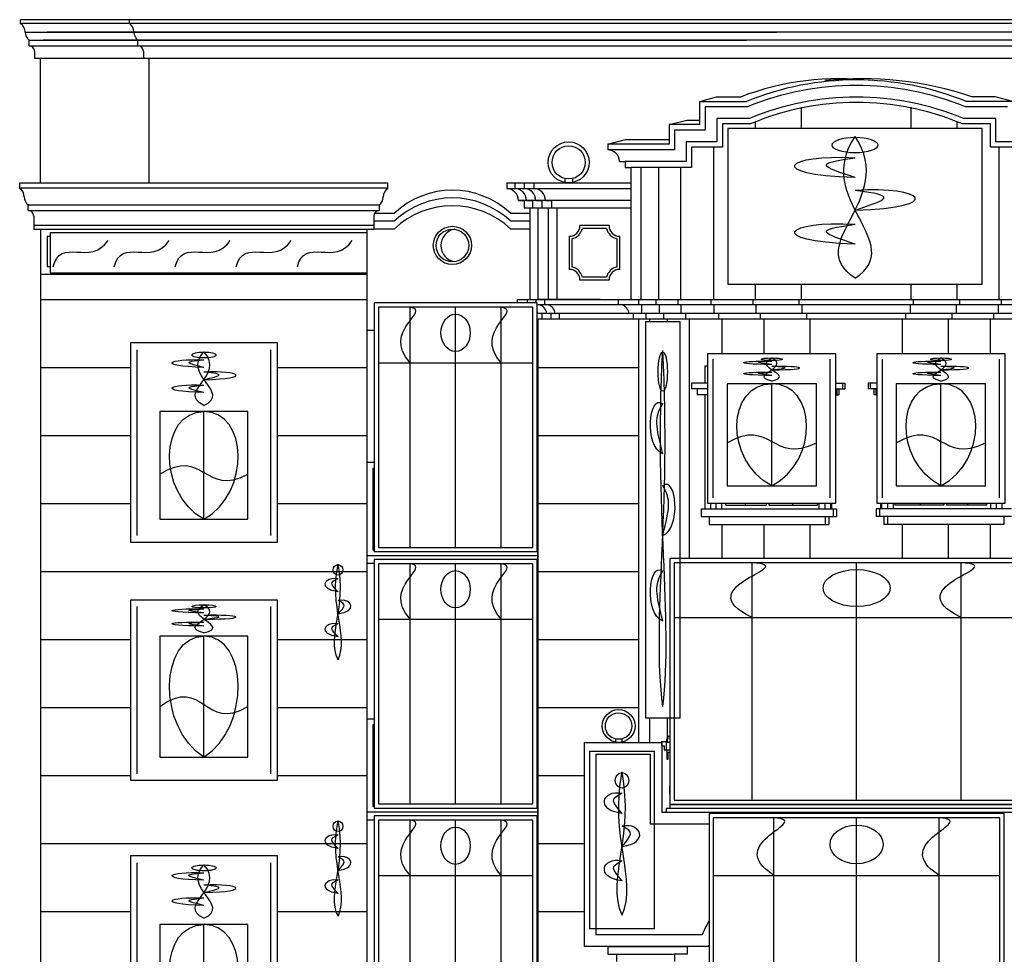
# Model space of a CAD drawing. Header units: inches. Extents: x 361 to 535, y 1043 to 1247.
# Tile 2 of 3: x 364 to 460, y 1156 to 1247. Entities that reach past the tile are written whole.
import ezdxf

# ---------------------------------------------------------------- set-up
doc = ezdxf.new("R2010")
doc.units = ezdxf.units.IN
doc.header["$MEASUREMENT"] = 0
for name, color, linetype, lineweight in [('01_EXISTING_RETAINED', 7, 'Continuous', 25), ('02_NEW_FACADE', 7, 'Continuous', 25), ('03_NEW_WINDOWS', 7, 'Continuous', 25), ('04_GLAZED_ENCLOSURES', 7, 'Continuous', 25)]:
    doc.layers.add(name, color=color, linetype=linetype, lineweight=lineweight)

# ---------------------------------------------------------------- blocks, each defined once
blk = doc.blocks.new('B_ENCLOSURE_03')
at = {"layer": '04_GLAZED_ENCLOSURES'}
for points in [[(8, -12.215), (8, 12.215), (-8, 12.215), (-8, -12.215)], [(7.58, -11.795), (7.58, 11.795), (-7.58, 11.795), (-7.58, -11.795)]]:
    blk.add_lwpolyline(points, close=True, dxfattribs=at)
for points in [[(-4.48, -11.795), (-4.48, 11.795)], [(0, -11.795), (0, 11.795)], [(4.48, -11.795), (4.48, 11.795)], [(-7.58, 6.3518), (7.58, 6.3518)]]:
    blk.add_lwpolyline(points, dxfattribs=at)
blk.add_ellipse((0, 9.2834), major_axis=(0, 1.8323), ratio=0.785919, dxfattribs=at)
for points in [[(-4.48, 6.3518), (-7.36, 9.5277), (-2.24, 11.4821), (-4.48, 11.795)], [(4.48, 6.3518), (1.6, 9.5277), (6.72, 11.4821), (4.48, 11.795)]]:
    blk.add_open_spline(points, degree=3, dxfattribs=at)
blk = doc.blocks.new('B_ENCLOSURE_04')
at = {"layer": '04_GLAZED_ENCLOSURES'}
for points in [[(8, -12.215), (8, 12.215), (-8, 12.215), (-8, -12.215)], [(7.58, -11.795), (7.58, 11.795), (-7.58, 11.795), (-7.58, -11.795)]]:
    blk.add_lwpolyline(points, close=True, dxfattribs=at)
for points in [[(-4.48, -11.795), (-4.48, 11.795)], [(0, -11.795), (0, 11.795)], [(4.48, -11.795), (4.48, 11.795)], [(-7.58, 6.3518), (7.58, 6.3518)]]:
    blk.add_lwpolyline(points, dxfattribs=at)
blk.add_ellipse((0, 9.2834), major_axis=(0, 1.8323), ratio=0.785919, dxfattribs=at)
for points in [[(-4.48, 6.3518), (-7.36, 9.5277), (-2.24, 11.4821), (-4.48, 11.795)], [(4.48, 6.3518), (1.6, 9.5277), (6.72, 11.4821), (4.48, 11.795)]]:
    blk.add_open_spline(points, degree=3, dxfattribs=at)
blk = doc.blocks.new('B_ENCLOSURE_05')
at = {"layer": '04_GLAZED_ENCLOSURES'}
for points in [[(8, -12.215), (8, 12.215), (-8, 12.215), (-8, -12.215)], [(7.58, -11.795), (7.58, 11.795), (-7.58, 11.795), (-7.58, -11.795)]]:
    blk.add_lwpolyline(points, close=True, dxfattribs=at)
for points in [[(-4.48, -11.795), (-4.48, 11.795)], [(0, -11.795), (0, 11.795)], [(4.48, -11.795), (4.48, 11.795)], [(-7.58, 6.3518), (7.58, 6.3518)]]:
    blk.add_lwpolyline(points, dxfattribs=at)
blk.add_ellipse((0, 9.2834), major_axis=(0, 1.8323), ratio=0.785919, dxfattribs=at)
for points in [[(-4.48, 6.3518), (-7.36, 9.5277), (-2.24, 11.4821), (-4.48, 11.795)], [(4.48, 6.3518), (1.6, 9.5277), (6.72, 11.4821), (4.48, 11.795)]]:
    blk.add_open_spline(points, degree=3, dxfattribs=at)
blk = doc.blocks.new('B_ENCLOSURE_13')
at = {"layer": '04_GLAZED_ENCLOSURES'}
for points in [[(14.5, -12.675), (14.5, 12.675), (-14.5, 12.675), (-14.5, -12.675)], [(14.08, -12.255), (14.08, 12.255), (-14.08, 12.255), (-14.08, -12.255)]]:
    blk.add_lwpolyline(points, close=True, dxfattribs=at)
for points in [[(-8.12, -12.255), (-8.12, 12.255)], [(0, -12.255), (0, 12.255)], [(8.12, -12.255), (8.12, 12.255)], [(-14.08, 6.591), (14.08, 6.591)]]:
    blk.add_lwpolyline(points, dxfattribs=at)
blk.add_ellipse((0, 9.633), major_axis=(2.61, 0), ratio=0.7284483, dxfattribs=at)
for points in [[(-8.12, 6.591), (-13.34, 9.8865), (-4.06, 11.9145), (-8.12, 12.255)], [(8.12, 6.591), (2.9, 9.8865), (12.18, 11.9145), (8.12, 12.255)]]:
    blk.add_open_spline(points, degree=3, dxfattribs=at)
blk = doc.blocks.new('B_ENCLOSURE_14')
at = {"layer": '04_GLAZED_ENCLOSURES'}
for points in [[(18.35, -12.075), (18.35, 12.075), (-18.35, 12.075), (-18.35, -12.075)], [(17.93, -11.655), (17.93, 11.655), (-17.93, 11.655), (-17.93, -11.655)]]:
    blk.add_lwpolyline(points, close=True, dxfattribs=at)
for points in [[(-10.276, -11.655), (-10.276, 11.655)], [(0, -11.655), (0, 11.655)], [(10.276, -11.655), (10.276, 11.655)], [(-17.93, 6.279), (17.93, 6.279)]]:
    blk.add_lwpolyline(points, dxfattribs=at)
blk.add_ellipse((0, 9.177), major_axis=(3.303, 0), ratio=0.5483651, dxfattribs=at)
for points in [[(-10.276, 6.279), (-16.882, 9.4185), (-5.138, 11.3505), (-10.276, 11.655)], [(10.276, 6.279), (3.67, 9.4185), (15.414, 11.3505), (10.276, 11.655)]]:
    blk.add_open_spline(points, degree=3, dxfattribs=at)
blk = doc.blocks.new('B_WINDOW_03')
at = {"layer": '03_NEW_WINDOWS'}
for points in [[(7.214, -9.797), (7.214, 9.797), (-7.214, 9.797), (-7.214, -9.797)], [(4.303, -7.537), (4.303, 3.047), (-4.334, 3.047), (-4.334, -7.537)]]:
    blk.add_lwpolyline(points, close=True, dxfattribs=at)
for points in [[(-6.564, -9.111), (-6.564, 9.111)], [(6.564, -9.111), (6.564, 9.111)], [(0, -7.537), (0, 3.047)]]:
    blk.add_lwpolyline(points, dxfattribs=at)
blk.add_ellipse((0, 8.604), major_axis=(1.19, 0), ratio=0.243294, dxfattribs=at)
for points in [[(0, 3.655), (-2.777, 4.971), (2.222, 6.551), (0, 8.92)], [(0, 3.655), (2.777, 4.971), (-2.222, 6.551), (0, 8.92)], [(0, 7.393), (-4.761, 7.498), (-3.571, 8.288), (0, 8.13)], [(0, 7.393), (-1.746, 7.814), (-2.222, 7.919), (0, 8.13)], [(0, 6.182), (4.761, 6.287), (3.571, 7.077), (0, 6.919)], [(0, 6.182), (1.746, 6.603), (2.222, 6.708), (0, 6.919)], [(0, 4.918), (-4.761, 5.024), (-3.571, 5.813), (0, 5.655)], [(0, 4.918), (-1.746, 5.34), (-2.222, 5.445), (0, 5.655)], [(0, -7.537), (-4.679, -4.891), (-4.334, 3.047), (0, 3.047)], [(0, -7.537), (4.649, -4.891), (4.303, 3.047), (0, 3.047)], [(-4.334, -3.092), (0, -0.34), (0, -5.42), (4.303, -3.092)]]:
    blk.add_open_spline(points, degree=3, dxfattribs=at)
blk = doc.blocks.new('B_WINDOW_04')
at = {"layer": '03_NEW_WINDOWS'}
for points in [[(7.214, -8.85), (7.214, 8.85), (-7.214, 8.85), (-7.214, -8.85)], [(4.303, -6.59), (4.303, 5.31), (-4.334, 5.31), (-4.334, -6.59)]]:
    blk.add_lwpolyline(points, close=True, dxfattribs=at)
for points in [[(-6.564, -8.23), (-6.564, 8.23)], [(6.564, -8.23), (6.564, 8.23)], [(0, -6.59), (0, 5.31)]]:
    blk.add_lwpolyline(points, dxfattribs=at)
blk.add_ellipse((0, 8.224), major_axis=(1.19, 0), ratio=0.127593, dxfattribs=at)
for points in [[(0, 7.589), (-4.761, 7.644), (-3.571, 8.058), (0, 7.976)], [(0, 5.629), (-2.777, 6.319), (2.222, 7.147), (0, 8.39)], [(0, 5.629), (2.777, 6.319), (-2.222, 7.147), (0, 8.39)], [(0, 7.589), (-1.746, 7.81), (-2.222, 7.865), (0, 7.976)], [(0, 6.954), (4.761, 7.009), (3.571, 7.423), (0, 7.34)], [(0, 6.954), (1.746, 7.175), (2.222, 7.23), (0, 7.34)], [(0, 6.291), (-4.761, 6.346), (-3.571, 6.761), (0, 6.678)], [(0, 6.291), (-1.746, 6.512), (-2.222, 6.567), (0, 6.678)], [(0, -6.59), (-4.679, -3.615), (-4.334, 5.31), (0, 5.31)], [(0, -6.59), (4.649, -3.615), (4.303, 5.31), (0, 5.31)], [(-4.334, -1.592), (0, 1.502), (0, -4.21), (4.303, -1.592)]]:
    blk.add_open_spline(points, degree=3, dxfattribs=at)
blk = doc.blocks.new('B_WINDOW_05')
at = {"layer": '03_NEW_WINDOWS'}
for points in [[(7.214, -9.797), (7.214, 9.797), (-7.214, 9.797), (-7.214, -9.797)], [(4.303, -7.537), (4.303, 3.047), (-4.334, 3.047), (-4.334, -7.537)]]:
    blk.add_lwpolyline(points, close=True, dxfattribs=at)
for points in [[(-6.564, -9.111), (-6.564, 9.111)], [(6.564, -9.111), (6.564, 9.111)], [(0, -7.537), (0, 3.047)]]:
    blk.add_lwpolyline(points, dxfattribs=at)
blk.add_ellipse((0, 8.604), major_axis=(1.19, 0), ratio=0.243294, dxfattribs=at)
for points in [[(0, 3.655), (-2.777, 4.971), (2.222, 6.551), (0, 8.92)], [(0, 3.655), (2.777, 4.971), (-2.222, 6.551), (0, 8.92)], [(0, 7.393), (-4.761, 7.498), (-3.571, 8.288), (0, 8.13)], [(0, 7.393), (-1.746, 7.814), (-2.222, 7.919), (0, 8.13)], [(0, 6.182), (4.761, 6.287), (3.571, 7.077), (0, 6.919)], [(0, 6.182), (1.746, 6.603), (2.222, 6.708), (0, 6.919)], [(0, 4.918), (-4.761, 5.024), (-3.571, 5.813), (0, 5.655)], [(0, 4.918), (-1.746, 5.34), (-2.222, 5.445), (0, 5.655)], [(0, -7.537), (-4.679, -4.891), (-4.334, 3.047), (0, 3.047)], [(0, -7.537), (4.649, -4.891), (4.303, 3.047), (0, 3.047)], [(-4.334, -3.092), (0, -0.34), (0, -5.42), (4.303, -3.092)]]:
    blk.add_open_spline(points, degree=3, dxfattribs=at)
blk = doc.blocks.new('B_WINDOW_11')
at = {"layer": '03_NEW_WINDOWS'}
for points in [[(6.309, -7.325), (6.309, 7.325), (-6.309, 7.325), (-6.309, -7.325)], [(4.389, -5.625), (4.389, 4.395), (-4.389, 4.395), (-4.389, -5.625)]]:
    blk.add_lwpolyline(points, close=True, dxfattribs=at)
for points in [[(-5.741, -6.812), (-5.741, 6.812)], [(5.741, -6.812), (5.741, 6.812)], [(0, -5.625), (0, 4.395)]]:
    blk.add_lwpolyline(points, dxfattribs=at)
blk.add_ellipse((0, 6.807), major_axis=(1.041, 0), ratio=0.120747, dxfattribs=at)
for points in [[(0, 4.659), (-2.429, 5.23), (1.943, 5.916), (0, 6.944)], [(0, 4.659), (2.429, 5.23), (-1.943, 5.916), (0, 6.944)], [(0, 6.281), (-4.164, 6.327), (-3.123, 6.67), (0, 6.601)], [(0, 6.281), (-1.527, 6.464), (-1.943, 6.51), (0, 6.601)], [(0, 5.756), (4.164, 5.801), (3.123, 6.144), (0, 6.076)], [(0, 5.756), (1.527, 5.939), (1.943, 5.984), (0, 6.076)], [(0, 5.207), (-4.164, 5.253), (-3.123, 5.596), (0, 5.527)], [(0, 5.207), (-1.527, 5.39), (-1.943, 5.436), (0, 5.527)], [(0, -5.625), (-4.74, -3.12), (-4.389, 4.395), (0, 4.395)], [(0, -5.625), (4.74, -3.12), (4.389, 4.395), (0, 4.395)], [(-4.389, -1.417), (0, 1.189), (0, -3.621), (4.389, -1.417)]]:
    blk.add_open_spline(points, degree=3, dxfattribs=at)
blk = doc.blocks.new('B_WINDOW_12')
at = {"layer": '03_NEW_WINDOWS'}
for points in [[(6.309, -7.325), (6.309, 7.325), (-6.309, 7.325), (-6.309, -7.325)], [(4.389, -5.625), (4.389, 4.395), (-4.389, 4.395), (-4.389, -5.625)]]:
    blk.add_lwpolyline(points, close=True, dxfattribs=at)
for points in [[(-5.741, -6.812), (-5.741, 6.812)], [(5.741, -6.812), (5.741, 6.812)], [(0, -5.625), (0, 4.395)]]:
    blk.add_lwpolyline(points, dxfattribs=at)
blk.add_ellipse((0, 6.807), major_axis=(1.041, 0), ratio=0.120746, dxfattribs=at)
for points in [[(0, 4.659), (-2.429, 5.23), (1.943, 5.916), (0, 6.944)], [(0, 4.659), (2.429, 5.23), (-1.943, 5.916), (0, 6.944)], [(0, 6.281), (-4.164, 6.327), (-3.123, 6.67), (0, 6.601)], [(0, 6.281), (-1.527, 6.464), (-1.943, 6.51), (0, 6.601)], [(0, 5.756), (4.164, 5.801), (3.123, 6.144), (0, 6.076)], [(0, 5.756), (1.527, 5.939), (1.943, 5.984), (0, 6.076)], [(0, 5.207), (-4.164, 5.253), (-3.123, 5.596), (0, 5.527)], [(0, 5.207), (-1.527, 5.39), (-1.943, 5.436), (0, 5.527)], [(0, -5.625), (-4.74, -3.12), (-4.389, 4.395), (0, 4.395)], [(0, -5.625), (4.74, -3.12), (4.389, 4.395), (0, 4.395)], [(-4.389, -1.417), (0, 1.189), (0, -3.621), (4.389, -1.417)]]:
    blk.add_open_spline(points, degree=3, dxfattribs=at)

msp = doc.modelspace()

# ---------------------------------------------------------------- linework, layer by layer
at = {"layer": '01_EXISTING_RETAINED'}
for p, q in [((363.613, 1247.104), (363.613, 1247.485)), ((475.919, 1247.485), (363.613, 1247.485)), ((475.919, 1247.104), (363.613, 1247.104)), ((374.301, 1247.104), (374.301, 1247.485)), ((364.052, 1246.272), (437.865, 1246.272)), ((364.054, 1246.272), (429.082, 1246.272)), ((475.478, 1246.272), (366.222, 1246.272)), ((364.441, 1244.925), (364.441, 1245.467)), ((364.446, 1245.471), (434.941, 1245.471)), ((364.448, 1245.471), (427.102, 1245.471)), ((475.084, 1245.471), (365.827, 1245.471)), ((375.129, 1244.925), (375.129, 1245.467)), ((364.439, 1244.93), (475.091, 1244.93)), ((364.441, 1244.93), (425.422, 1244.93)), ((364.983, 1244.389), (364.983, 1243.72)), ((375.671, 1244.389), (375.671, 1243.72)), ((364.983, 1243.72), (474.549, 1243.72)), ((365.556, 1231.453), (365.556, 1243.72)), ((376.244, 1231.453), (376.244, 1243.72)), ((430.346, 1239.457), (431.987, 1239.904)), ((430.346, 1239.457), (434.923, 1239.457)), ((430.346, 1237.179), (430.346, 1239.457)), ((431.987, 1239.904), (434.396, 1239.904)), ((461.103, 1239.457), (456.527, 1239.457)), ((459.357, 1239.904), (457.054, 1239.904)), ((461.103, 1239.457), (459.357, 1239.904)), ((435.015, 1238.923), (430.881, 1238.923)), ((430.881, 1238.923), (430.881, 1236.644)), ((440.348, 1236.8), (440.348, 1238.89)), ((451.101, 1236.8), (451.101, 1238.89)), ((460.569, 1238.923), (456.435, 1238.923)), ((427.326, 1237.179), (429.072, 1237.626)), ((429.072, 1237.626), (430.346, 1237.626)), ((435.214, 1237.778), (432.026, 1237.778)), ((432.026, 1237.778), (432.026, 1235.499)), ((435.813, 1236.8), (435.813, 1237.468)), ((455.637, 1236.8), (455.637, 1237.468)), ((459.424, 1237.778), (456.235, 1237.778)), ((459.424, 1235.499), (459.424, 1237.778)), ((430.346, 1237.179), (427.326, 1237.179)), ((427.326, 1237.179), (427.326, 1235.27)), ((430.881, 1236.644), (427.86, 1236.644)), ((427.86, 1236.644), (427.86, 1234.698)), ((435.308, 1237.243), (432.56, 1237.243)), ((432.56, 1237.243), (432.56, 1234.965)), ((458.889, 1237.243), (456.141, 1237.243)), ((458.889, 1234.965), (458.889, 1237.243)), ((421.297, 1235.27), (423.043, 1235.718)), ((423.043, 1235.718), (427.326, 1235.718)), ((432.026, 1235.499), (429.005, 1235.499)), ((429.005, 1235.499), (429.005, 1233.553)), ((462.444, 1235.499), (459.424, 1235.499)), ((421.297, 1235.27), (421.297, 1234.698)), ((427.326, 1235.27), (421.297, 1235.27)), ((427.86, 1234.698), (421.297, 1234.698)), ((421.312, 1235.27), (421.312, 1234.698)), ((432.56, 1234.965), (429.54, 1234.965)), ((429.54, 1234.965), (429.54, 1232.98)), ((431.709, 1220.002), (431.709, 1234.965)), ((461.91, 1234.965), (458.889, 1234.965)), ((459.74, 1220.002), (459.74, 1234.965)), ((422.442, 1233.553), (423.015, 1233.553)), ((423.015, 1233.553), (423.015, 1232.98)), ((429.005, 1233.553), (423.015, 1233.553)), ((423.015, 1232.98), (423.587, 1232.98)), ((423.583, 1220.002), (423.583, 1232.98)), ((423.586, 1220.002), (423.586, 1232.98)), ((429.54, 1232.98), (423.586, 1232.98)), ((424.582, 1220.002), (424.582, 1232.98)), ((426.309, 1220.002), (426.309, 1232.98)), ((428.469, 1220.002), (428.469, 1232.98)), ((417.074, 1231.88), (417.074, 1231.453)), ((417.838, 1231.88), (417.838, 1231.453)), ((363.536, 1230.91), (363.521, 1231.453)), ((363.521, 1231.453), (393.823, 1231.453)), ((363.534, 1230.961), (399.683, 1230.961)), ((393.44, 1231.453), (399.697, 1231.453)), ((399.682, 1230.91), (399.697, 1231.453)), ((411.369, 1231.453), (411.369, 1230.881)), ((411.369, 1231.453), (423.583, 1231.453)), ((423.586, 1230.881), (411.369, 1230.881)), ((412.174, 1231.453), (412.174, 1230.881)), ((413.088, 1231.453), (413.088, 1230.881)), ((414.041, 1231.453), (414.041, 1230.881)), ((423.586, 1229.736), (412.515, 1229.736)), ((412.515, 1229.736), (413.087, 1229.736)), ((413.087, 1229.736), (413.087, 1229.01)), ((413.319, 1229.736), (413.892, 1229.736)), ((413.892, 1229.736), (413.892, 1229.01)), ((414.233, 1229.736), (414.806, 1229.736)), ((414.806, 1229.736), (414.806, 1229.01)), ((415.187, 1229.736), (415.759, 1229.736)), ((415.759, 1229.736), (415.759, 1229.01)), ((364.357, 1228.734), (364.357, 1229.276)), ((364.357, 1228.734), (398.791, 1228.734)), ((364.364, 1229.281), (398.853, 1229.281)), ((398.86, 1228.734), (398.86, 1229.276)), ((413.087, 1229.01), (423.583, 1229.01)), ((413.66, 1220.002), (413.66, 1229.01)), ((414.464, 1220.002), (414.464, 1229.01)), ((415.488, 1220.002), (415.488, 1229.01)), ((416.332, 1220.002), (416.332, 1229.01)), ((364.899, 1228.199), (364.899, 1226.919)), ((398.318, 1228.199), (398.318, 1226.919)), ((400.313, 1227.682), (398.318, 1227.682)), ((400.313, 1228.446), (398.382, 1228.446)), ((413.66, 1228.446), (411.762, 1228.446)), ((413.66, 1227.682), (411.762, 1227.682)), ((364.899, 1227.314), (398.318, 1227.314)), ((364.899, 1226.919), (398.318, 1226.919)), ((365.576, 1226.919), (365.576, 1091.746)), ((397.64, 1226.919), (397.64, 1226.55)), ((400.313, 1226.919), (398.318, 1226.919)), ((413.66, 1226.919), (411.762, 1226.919)), ((421.429, 1227.254), (418.562, 1227.254)), ((421.189, 1226.987), (418.802, 1226.987)), ((366.5, 1226.175), (366.209, 1226.175)), ((366.209, 1226.175), (366.21, 1223.243)), ((417.514, 1226.207), (417.514, 1222.958)), ((417.781, 1225.967), (417.781, 1223.198)), ((422.209, 1223.198), (422.209, 1225.967)), ((422.477, 1222.958), (422.477, 1226.207)), ((366.21, 1223.243), (366.5, 1223.243)), ((397.64, 1222.461), (365.576, 1222.461)), ((397.64, 1222.6), (397.64, 1091.746)), ((421.429, 1221.91), (418.562, 1221.91)), ((421.189, 1222.178), (418.802, 1222.178)), ((435.813, 1220.002), (435.813, 1221.5)), ((440.348, 1220.002), (440.348, 1221.5)), ((451.101, 1220.002), (451.101, 1221.5)), ((455.637, 1220.002), (455.637, 1221.5)), ((365.576, 1219.99), (397.641, 1219.99)), ((412.398, 1220.002), (479.05, 1220.002)), ((412.398, 1220.002), (412.398, 1219.673)), ((413.367, 1220.002), (413.367, 1219.673)), ((414.243, 1220.002), (414.243, 1219.673)), ((420.543, 1219.99), (414.441, 1219.99)), ((415.07, 1220.002), (415.07, 1219.468)), ((422.321, 1220.002), (422.321, 1219.468)), ((424.34, 1219.468), (424.34, 1220.002)), ((426.067, 1219.468), (426.067, 1220.002)), ((428.227, 1219.468), (428.227, 1220.002)), ((431.467, 1219.468), (431.467, 1220.002)), ((435.571, 1219.468), (435.571, 1220.002)), ((440.106, 1219.468), (440.106, 1220.002)), ((451.341, 1219.468), (451.341, 1220.002)), ((455.877, 1219.468), (455.877, 1220.002)), ((459.981, 1219.468), (459.981, 1220.002)), ((477.63, 1219.468), (414.37, 1219.468)), ((424.639, 1218.628), (424.639, 1219.468)), ((426.367, 1218.628), (426.367, 1219.468)), ((428.526, 1218.628), (428.526, 1219.468)), ((431.766, 1218.628), (431.766, 1219.468)), ((435.87, 1218.628), (435.87, 1219.468)), ((440.406, 1218.628), (440.406, 1219.468)), ((451.042, 1218.628), (451.042, 1219.468)), ((455.578, 1218.628), (455.578, 1219.468)), ((459.681, 1218.628), (459.681, 1219.468)), ((477.63, 1218.628), (414.37, 1218.628)), ((414.37, 1218.093), (477.584, 1218.093)), ((414.436, 1218.093), (414.436, 1212.749)), ((414.436, 1164.272), (414.436, 1218.093)), ((414.832, 1218.628), (414.832, 1218.093)), ((415.709, 1218.628), (415.709, 1218.093)), ((416.535, 1218.628), (416.535, 1218.093)), ((423.786, 1218.628), (423.786, 1218.093)), ((424.357, 1176.491), (424.357, 1218.093)), ((425.082, 1218.093), (425.082, 1218.628)), ((425.427, 1217.8), (425.427, 1218.093)), ((426.81, 1218.093), (426.81, 1218.628)), ((427.154, 1217.8), (427.154, 1218.093)), ((428.97, 1218.093), (428.97, 1218.628)), ((429.314, 1194.57), (429.314, 1218.093)), ((432.21, 1218.093), (432.21, 1218.628)), ((432.554, 1214.665), (432.554, 1218.093)), ((436.313, 1218.093), (436.313, 1218.628)), ((436.658, 1214.665), (436.658, 1218.093)), ((440.849, 1218.093), (440.849, 1218.628)), ((441.194, 1214.665), (441.194, 1218.093)), ((450.254, 1214.665), (450.254, 1218.093)), ((450.599, 1218.093), (450.599, 1218.628)), ((454.79, 1214.665), (454.79, 1218.093)), ((455.134, 1218.093), (455.134, 1218.628)), ((458.893, 1214.665), (458.893, 1218.093)), ((459.238, 1218.093), (459.238, 1218.628)), ((398.33, 1216.948), (397.64, 1216.948)), ((414.436, 1216.948), (414.37, 1216.948)), ((365.576, 1213.31), (374.397, 1213.31)), ((388.854, 1213.31), (397.64, 1213.31)), ((414.436, 1213.31), (424.357, 1213.31)), ((430.867, 1211.786), (430.867, 1213.464)), ((430.867, 1213.464), (431.088, 1213.464)), ((414.436, 1212.749), (414.436, 1091.746)), ((430.819, 1211.786), (429.513, 1211.786)), ((429.513, 1211.786), (429.513, 1211.213)), ((431.088, 1211.213), (429.513, 1211.213)), ((430.086, 1211.213), (430.086, 1210.64)), ((431.088, 1211.786), (430.819, 1211.786)), ((443.736, 1211.786), (444.578, 1211.786)), ((443.736, 1211.213), (444.578, 1211.213)), ((443.796, 1211.213), (443.796, 1210.64)), ((444.006, 1211.213), (444.006, 1210.64)), ((444.369, 1211.786), (444.369, 1211.213)), ((444.578, 1211.786), (444.578, 1211.213)), ((447.711, 1211.786), (446.869, 1211.786)), ((446.869, 1211.786), (446.869, 1211.213)), ((447.711, 1211.213), (446.869, 1211.213)), ((447.078, 1211.786), (447.078, 1211.213)), ((447.442, 1211.213), (447.442, 1210.64)), ((447.651, 1211.213), (447.651, 1210.64)), ((431.088, 1210.64), (430.086, 1210.64)), ((430.867, 1199.425), (430.867, 1210.64)), ((443.736, 1210.64), (444.006, 1210.64)), ((447.711, 1210.64), (447.442, 1210.64)), ((365.576, 1206.63), (374.397, 1206.63)), ((388.854, 1206.63), (397.64, 1206.63)), ((414.436, 1206.63), (424.357, 1206.63)), ((398.33, 1203.97), (397.64, 1203.97)), ((414.37, 1203.97), (414.436, 1203.97)), ((398.213, 1203.397), (398.213, 1195.381)), ((398.33, 1203.397), (398.213, 1203.397)), ((365.576, 1199.95), (374.397, 1199.95)), ((388.854, 1199.95), (397.64, 1199.95)), ((414.436, 1199.95), (424.357, 1199.95)), ((431.412, 1199.425), (431.412, 1199.985)), ((431.957, 1199.425), (431.957, 1199.985)), ((432.522, 1199.425), (432.522, 1199.985)), ((432.903, 1199.807), (432.903, 1199.985)), ((432.903, 1199.807), (436.864, 1199.807)), ((434.809, 1199.985), (434.809, 1199.807)), ((436.864, 1199.985), (436.864, 1199.807)), ((437.116, 1199.985), (437.116, 1199.807)), ((437.116, 1199.807), (441.921, 1199.807)), ((439.446, 1199.985), (439.446, 1199.807)), ((441.921, 1199.807), (441.921, 1199.985)), ((442.074, 1199.425), (442.074, 1199.985)), ((442.645, 1199.425), (442.645, 1199.985)), ((443.217, 1199.425), (443.217, 1199.985)), ((443.307, 1199.425), (443.307, 1199.985)), ((448.141, 1199.425), (448.141, 1199.985)), ((448.231, 1199.425), (448.231, 1199.985)), ((448.802, 1199.425), (448.802, 1199.985)), ((449.373, 1199.425), (449.373, 1199.985)), ((449.526, 1199.807), (449.526, 1199.985)), ((454.332, 1199.807), (449.526, 1199.807)), ((452.001, 1199.985), (452.001, 1199.807)), ((454.332, 1199.985), (454.332, 1199.807)), ((454.583, 1199.985), (454.583, 1199.807)), ((458.544, 1199.807), (454.583, 1199.807)), ((456.639, 1199.985), (456.639, 1199.807)), ((458.544, 1199.807), (458.544, 1199.985)), ((458.926, 1199.425), (458.926, 1199.985)), ((459.491, 1199.425), (459.491, 1199.985)), ((460.035, 1199.425), (460.035, 1199.985)), ((430.482, 1199.425), (443.771, 1199.425)), ((430.482, 1199.425), (430.482, 1198.662)), ((430.482, 1198.662), (443.771, 1198.662)), ((431.246, 1198.662), (431.246, 1197.898)), ((442.664, 1198.662), (442.664, 1197.898)), ((443.03, 1198.662), (443.03, 1197.898)), ((443.454, 1199.425), (443.454, 1198.662)), ((443.771, 1199.425), (443.771, 1198.662)), ((460.965, 1199.425), (447.676, 1199.425)), ((447.676, 1199.425), (447.676, 1198.662)), ((460.965, 1198.662), (447.676, 1198.662)), ((447.993, 1199.425), (447.993, 1198.662)), ((448.417, 1198.662), (448.417, 1197.898)), ((448.783, 1198.662), (448.783, 1197.898)), ((460.202, 1198.662), (460.202, 1197.898)), ((431.246, 1197.898), (443.03, 1197.898)), ((432.554, 1194.57), (432.554, 1197.898)), ((436.658, 1194.57), (436.658, 1197.898)), ((441.194, 1194.57), (441.194, 1197.898)), ((460.202, 1197.898), (448.417, 1197.898)), ((450.254, 1194.57), (450.254, 1197.898)), ((454.79, 1194.57), (454.79, 1197.898)), ((458.893, 1194.57), (458.893, 1197.898)), ((374.945, 1196.125), (374.945, 1196.118)), ((388.272, 1196.119), (374.945, 1196.118)), ((388.272, 1196.125), (388.272, 1196.118)), ((414.436, 1194.809), (397.64, 1194.809)), ((398.33, 1195.381), (398.213, 1195.381)), ((398.33, 1194.045), (397.64, 1194.045)), ((414.436, 1194.045), (414.37, 1194.045)), ((365.576, 1193.27), (397.64, 1193.27)), ((414.436, 1193.27), (424.357, 1193.27)), ((365.576, 1186.59), (374.397, 1186.59)), ((388.854, 1186.59), (397.64, 1186.59)), ((414.436, 1186.59), (424.357, 1186.59)), ((365.576, 1179.91), (374.397, 1179.91)), ((388.854, 1179.91), (397.64, 1179.91)), ((414.436, 1179.91), (424.357, 1179.91)), ((398.33, 1178.777), (397.64, 1178.777)), ((414.37, 1178.777), (414.436, 1178.777)), ((425.427, 1176.491), (425.427, 1178.9)), ((427.154, 1176.486), (427.154, 1178.9)), ((398.213, 1178.204), (398.213, 1170.188)), ((398.33, 1178.204), (398.213, 1178.204)), ((418.983, 1176.483), (418.983, 1156.439)), ((418.983, 1176.483), (426.613, 1176.483)), ((422.061, 1176.825), (422.061, 1176.483)), ((422.671, 1176.825), (422.671, 1176.483)), ((427.08, 1176.551), (426.559, 1176.544)), ((426.559, 1176.544), (426.564, 1176.153)), ((426.613, 1176.483), (426.613, 1169.608)), ((427.029, 1176.483), (427.029, 1175.72)), ((427.38, 1176.479), (427.029, 1176.479)), ((427.029, 1176.479), (427.029, 1175.715)), ((427.207, 1176.813), (427.077, 1176.811)), ((427.077, 1176.811), (427.08, 1176.551)), ((427.38, 1177.075), (427.203, 1177.073)), ((427.203, 1177.073), (427.207, 1176.813)), ((426.564, 1176.153), (426.825, 1176.157)), ((426.825, 1176.157), (426.83, 1175.766)), ((426.83, 1175.766), (427.09, 1175.77)), ((427.38, 1175.715), (427.029, 1175.715)), ((427.09, 1175.77), (427.102, 1174.832)), ((427.224, 1175.511), (427.38, 1175.513)), ((427.233, 1174.834), (427.224, 1175.511)), ((420.128, 1175.334), (425.468, 1175.334)), ((420.128, 1175.334), (420.128, 1157.584)), ((425.468, 1175.334), (425.468, 1168.463)), ((427.102, 1174.832), (427.233, 1174.834)), ((365.576, 1173.23), (374.397, 1173.23)), ((388.854, 1173.23), (397.64, 1173.23)), ((414.436, 1173.23), (418.983, 1173.23)), ((414.436, 1169.616), (397.64, 1169.616)), ((398.33, 1170.188), (398.213, 1170.188)), ((464.767, 1169.608), (426.613, 1169.608)), ((464.501, 1169.99), (427.029, 1169.99)), ((427.029, 1169.99), (427.029, 1169.608)), ((464.119, 1170.371), (427.411, 1170.371)), ((427.411, 1170.371), (427.411, 1169.99)), ((445.765, 1170.38), (445.765, 1170.371)), ((398.33, 1168.852), (397.64, 1168.852)), ((414.436, 1168.852), (414.37, 1168.852)), ((431.23, 1168.463), (425.468, 1168.463)), ((365.576, 1166.538), (397.64, 1166.538)), ((414.436, 1166.538), (418.983, 1166.538)), ((365.576, 1159.858), (374.397, 1159.858)), ((388.854, 1159.858), (397.64, 1159.858)), ((414.436, 1159.858), (418.983, 1159.858)), ((430.563, 1157.584), (420.128, 1157.584)), ((431.19, 1156.439), (418.983, 1156.439)), ((421.295, 1156.439), (421.295, 1155.676)), ((421.391, 1156.439), (429.194, 1156.439)), ((429.099, 1156.439), (429.099, 1155.676)), ((421.295, 1155.676), (422.143, 1155.676)), ((422.143, 1155.676), (422.143, 1154.966)), ((422.143, 1155.676), (427.869, 1155.676)), ((427.869, 1155.676), (427.869, 1154.966)), ((429.099, 1155.676), (427.869, 1155.676))]:
    msp.add_line(p, q, dxfattribs=at)
for centre, radius in [((417.456, 1233.467), 2.013), ((417.456, 1233.467), 1.632), ((406.038, 1225.307), 1.882), ((406.038, 1225.307), 1.607), ((422.366, 1178.094), 1.611), ((422.366, 1178.094), 1.305)]:
    msp.add_circle(centre, radius, dxfattribs=at)
for centre, radius, start, end in [((363.049, 1246.272), 1.005, 359.40577, 55.85409), ((373.737, 1246.272), 1.005, 359.40577, 55.85409), ((365.137, 1246.309), 1.085, 182.49336, 230.56022), ((375.825, 1246.309), 1.085, 182.49336, 230.56022), ((364.437, 1244.385), 0.544, 0, 90), ((375.125, 1244.385), 0.544, 0, 90), ((444.045, 1214.758), 26.934, 83.07566, 110.99193), ((445.725, 1212.887), 28.682, 67.87676, 112.12324), ((446.257, 1208.2), 33.493, 71.19358, 96.21582), ((445.725, 1212.82), 28.214, 67.69171, 112.30829), ((445.725, 1212.676), 27.213, 67.27972, 112.72028), ((445.725, 1212.608), 26.747, 67.07984, 112.92016), ((421.297, 1233.553), 1.145, 0, 90), ((362.965, 1230.082), 1.005, 359.40577, 55.85409), ((400.252, 1230.082), 1.005, 124.14591, 180.59423), ((406.038, 1222.437), 8.299, 46.38928, 133.61072), ((411.369, 1229.736), 1.145, 0, 90), ((412.174, 1229.736), 1.145, 0, 90), ((413.088, 1229.736), 1.145, 0, 90), ((414.041, 1229.736), 1.145, 0, 90), ((365.054, 1230.119), 1.085, 182.49336, 230.56022), ((398.164, 1230.119), 1.085, 309.43978, 357.50664), ((406.038, 1221.673), 8.299, 46.38928, 133.61072), ((364.353, 1228.195), 0.544, 0, 90), ((398.865, 1228.195), 0.544, 90, 180), ((406.038, 1220.91), 8.299, 46.38928, 133.61072), ((406.512, 1225.307), 1.607, 98.49413, 261.50587), ((417.514, 1227.254), 1.048, 270, 0), ((417.514, 1227.254), 1.315, 281.72487, 348.27513), ((422.477, 1227.254), 1.315, 191.72487, 258.27513), ((422.477, 1227.254), 1.048, 180, 270), ((417.514, 1221.91), 1.048, 360, 90), ((417.514, 1221.91), 1.315, 11.72487, 78.27513), ((422.477, 1221.91), 1.315, 101.72487, 168.27513), ((422.477, 1221.91), 1.048, 90, 180), ((414.384, 1218.563), 0.919, 4.0682, 80.06561), ((415.21, 1218.563), 0.919, 4.0682, 80.06561), ((422.461, 1218.563), 0.919, 4.0682, 80.06561), ((413.507, 1218.563), 0.919, 4.0682, 20.12608), ((445.737, 1150.769), 16.635, 150.70365, 155.81464), ((445.737, 1150.574), 15.685, 157.65614, 158.04131)]:
    msp.add_arc(centre, radius, start, end, dxfattribs=at)
for centre, major_axis, start_param, end_param in [((427.819, 1171.799), (0, 1.479), 1.286502, 1.855091), ((427.819, 1171.799), (0, 1.479), 1.286502, 1.855091), ((427.819, 1171.799), (0, 1.479), 2.855448, 2.877089), ((427.819, 1171.799), (0, 1.479), 2.855448, 2.877089), ((428.767, 1171.799), (0, 1.479), 2.855448, 2.877089), ((428.767, 1171.799), (0, 1.479), 2.855448, 2.877089), ((429.875, 1171.799), (0, 1.479), 2.855448, 2.877089), ((429.875, 1171.799), (0, 1.479), 2.855448, 2.877089), ((431.249, 1171.799), (0, 1.479), 2.855448, 2.877089), ((431.249, 1171.799), (0, 1.479), 2.855448, 2.877089), ((432.502, 1171.799), (0, 1.479), 2.855448, 2.877089), ((432.502, 1171.799), (0, 1.479), 2.855448, 2.877089), ((434.089, 1171.799), (0, 1.479), 2.855448, 2.877089), ((434.089, 1171.799), (0, 1.479), 2.855448, 2.877089), ((435.872, 1171.799), (0, 1.479), 2.855448, 2.877089), ((435.872, 1171.799), (0, 1.479), 2.855448, 2.877089), ((437.157, 1171.799), (0, 1.479), 2.855448, 2.877089), ((437.157, 1171.799), (0, 1.479), 2.855448, 2.877089), ((439.019, 1171.799), (0, 1.479), 2.855448, 2.877089), ((439.019, 1171.799), (0, 1.479), 2.855448, 2.877089), ((440.88, 1171.799), (0, 1.479), 2.855448, 2.877089), ((440.88, 1171.799), (0, 1.479), 2.855448, 2.877089), ((442.742, 1171.799), (0, 1.479), 2.855448, 2.877089), ((442.742, 1171.799), (0, 1.479), 2.855448, 2.877089), ((444.342, 1171.799), (0, 1.479), 2.855448, 2.877089), ((444.342, 1171.799), (0, 1.479), 2.855448, 2.877089), ((447.188, 1171.799), (0, -1.479), 0.264504, 0.286145), ((447.188, 1171.799), (0, -1.479), 0.264504, 0.286145), ((448.787, 1171.799), (0, -1.479), 0.264504, 0.286145), ((448.787, 1171.799), (0, -1.479), 0.264504, 0.286145), ((450.649, 1171.799), (0, -1.479), 0.264504, 0.286145), ((450.649, 1171.799), (0, -1.479), 0.264504, 0.286145), ((452.511, 1171.799), (0, -1.479), 0.264504, 0.286145), ((452.511, 1171.799), (0, -1.479), 0.264504, 0.286145), ((454.373, 1171.799), (0, -1.479), 0.264504, 0.286145), ((454.373, 1171.799), (0, -1.479), 0.264504, 0.286145), ((455.834, 1171.799), (0, -1.479), 0.264504, 0.286145), ((455.834, 1171.799), (0, -1.479), 0.264504, 0.286145), ((457.4, 1171.799), (0, -1.479), 0.264504, 0.286145), ((457.4, 1171.799), (0, -1.479), 0.264504, 0.286145), ((459.027, 1171.799), (0, -1.479), 0.264504, 0.286145), ((459.027, 1171.799), (0, -1.479), 0.264504, 0.286145)]:
    msp.add_ellipse(centre, major_axis=major_axis, ratio=0.309017, start_param=start_param, end_param=end_param, dxfattribs=at)
at = {"layer": '02_NEW_FACADE'}
for points in [[(458.1, 1221.5), (458.1, 1236.8), (433.1, 1236.8), (433.1, 1221.5)], [(397.65, 1222.6), (397.65, 1226.55), (366.5, 1226.55), (366.5, 1222.6)], [(428.4, 1178.9), (428.4, 1217.8), (425, 1217.8), (425, 1178.9)], [(425.9, 1158.2), (425.9, 1175.6), (419.5, 1175.6), (419.5, 1158.2)]]:
    msp.add_lwpolyline(points, close=True, dxfattribs=at)
for centre, major_axis, ratio in [((445.6, 1235.166), (2.25, 0), 0.339778), ((426.7, 1212.9), (0, 1.925), 0.238442), ((394.8, 1193.436), (0, 0.517), 0.928433), ((422.7, 1172.754), (0, 0.775), 0.851064), ((394.8, 1168.236), (0, 0.517), 0.928433)]:
    msp.add_ellipse(centre, major_axis=major_axis, ratio=ratio, dxfattribs=at)
for points in [[(445.6, 1222.1), (440.35, 1225.575), (449.8, 1229.745), (445.6, 1236)], [(445.6, 1222.1), (450.85, 1225.575), (441.4, 1229.745), (445.6, 1236)], [(445.6, 1231.969), (436.6, 1232.247), (438.85, 1234.332), (445.6, 1233.915)], [(445.6, 1231.969), (442.3, 1233.081), (441.4, 1233.359), (445.6, 1233.915)], [(445.6, 1228.772), (454.6, 1229.05), (452.35, 1231.135), (445.6, 1230.718)], [(445.6, 1228.772), (448.9, 1229.884), (449.8, 1230.162), (445.6, 1230.718)], [(445.6, 1225.436), (436.6, 1225.714), (438.85, 1227.799), (445.6, 1227.382)], [(445.6, 1225.436), (442.3, 1226.548), (441.4, 1226.826), (445.6, 1227.382)], [(366.8, 1223.2), (367.5, 1226.2), (370.5, 1223.2), (372.2, 1225.8)], [(372.8, 1223.2), (373.5, 1226.2), (376.5, 1223.2), (378.2, 1225.8)], [(378.8, 1223.2), (379.5, 1226.2), (382.5, 1223.2), (384.2, 1225.8)], [(384.8, 1223.2), (385.5, 1226.2), (388.5, 1223.2), (390.2, 1225.8)], [(390.8, 1223.2), (391.5, 1226.2), (394.5, 1223.2), (396.2, 1225.8)], [(426.7, 1180), (425.629, 1188.75), (427.557, 1199.25), (426.7, 1215)], [(426.7, 1180), (427.771, 1188.75), (425.843, 1199.25), (426.7, 1215)], [(426.7, 1204.85), (424.864, 1205.55), (425.323, 1210.8), (426.7, 1209.75)], [(426.7, 1204.85), (426.027, 1207.65), (425.843, 1208.35), (426.7, 1209.75)], [(426.7, 1196.8), (428.536, 1197.5), (428.077, 1202.75), (426.7, 1201.7)], [(426.7, 1196.8), (427.373, 1199.6), (427.557, 1200.3), (426.7, 1201.7)], [(394.8, 1184.6), (393.68, 1186.95), (395.696, 1189.77), (394.8, 1194)], [(394.8, 1184.6), (395.92, 1186.95), (393.904, 1189.77), (394.8, 1194)], [(426.7, 1188.4), (424.864, 1189.1), (425.323, 1194.35), (426.7, 1193.3)], [(394.8, 1191.274), (392.88, 1191.462), (393.36, 1192.872), (394.8, 1192.59)], [(426.7, 1188.4), (426.027, 1191.2), (425.843, 1191.9), (426.7, 1193.3)], [(394.8, 1191.274), (394.096, 1192.026), (393.904, 1192.214), (394.8, 1192.59)], [(394.8, 1189.112), (396.72, 1189.3), (396.24, 1190.71), (394.8, 1190.428)], [(394.8, 1189.112), (395.504, 1189.864), (395.696, 1190.052), (394.8, 1190.428)], [(394.8, 1186.856), (392.88, 1187.044), (393.36, 1188.454), (394.8, 1188.172)], [(394.8, 1186.856), (394.096, 1187.608), (393.904, 1187.796), (394.8, 1188.172)], [(422.7, 1159.5), (421.16, 1163.025), (423.932, 1167.255), (422.7, 1173.6)], [(422.7, 1159.5), (424.24, 1163.025), (421.468, 1167.255), (422.7, 1173.6)], [(422.7, 1169.511), (420.06, 1169.793), (420.72, 1171.908), (422.7, 1171.485)], [(422.7, 1169.511), (421.732, 1170.639), (421.468, 1170.921), (422.7, 1171.485)], [(394.8, 1159.4), (393.68, 1161.75), (395.696, 1164.57), (394.8, 1168.8)], [(394.8, 1159.4), (395.92, 1161.75), (393.904, 1164.57), (394.8, 1168.8)], [(422.7, 1166.268), (425.34, 1166.55), (424.68, 1168.665), (422.7, 1168.242)], [(394.8, 1166.074), (392.88, 1166.262), (393.36, 1167.672), (394.8, 1167.39)], [(422.7, 1166.268), (423.668, 1167.396), (423.932, 1167.678), (422.7, 1168.242)], [(394.8, 1166.074), (394.096, 1166.826), (393.904, 1167.014), (394.8, 1167.39)], [(394.8, 1163.912), (396.72, 1164.1), (396.24, 1165.51), (394.8, 1165.228)], [(394.8, 1163.912), (395.504, 1164.664), (395.696, 1164.852), (394.8, 1165.228)], [(422.7, 1162.884), (420.06, 1163.166), (420.72, 1165.281), (422.7, 1164.858)], [(422.7, 1162.884), (421.732, 1164.012), (421.468, 1164.294), (422.7, 1164.858)], [(394.8, 1161.656), (392.88, 1161.844), (393.36, 1163.254), (394.8, 1162.972)], [(394.8, 1161.656), (394.096, 1162.408), (393.904, 1162.596), (394.8, 1162.972)]]:
    msp.add_open_spline(points, degree=3, dxfattribs=at)

# ---------------------------------------------------------------- block references
at = {"layer": '03_NEW_WINDOWS'}
for name, p in [('B_WINDOW_05', (381.626, 1205.937)), ('B_WINDOW_11', (437.412, 1207.325)), ('B_WINDOW_12', (454.035, 1207.325)), ('B_WINDOW_04', (381.626, 1181.62)), ('B_WINDOW_03', (381.626, 1155.55))]:
    msp.add_blockref(name, p, dxfattribs=at)
at = {"layer": '04_GLAZED_ENCLOSURES'}
for name, p in [('B_ENCLOSURE_05', (406.35, 1207.438)), ('B_ENCLOSURE_04', (406.35, 1182.245)), ('B_ENCLOSURE_14', (445.75, 1182.475)), ('B_ENCLOSURE_03', (406.35, 1157.052)), ('B_ENCLOSURE_13', (445.75, 1156.825))]:
    msp.add_blockref(name, p, dxfattribs=at)

doc.saveas('drawing.dxf')
